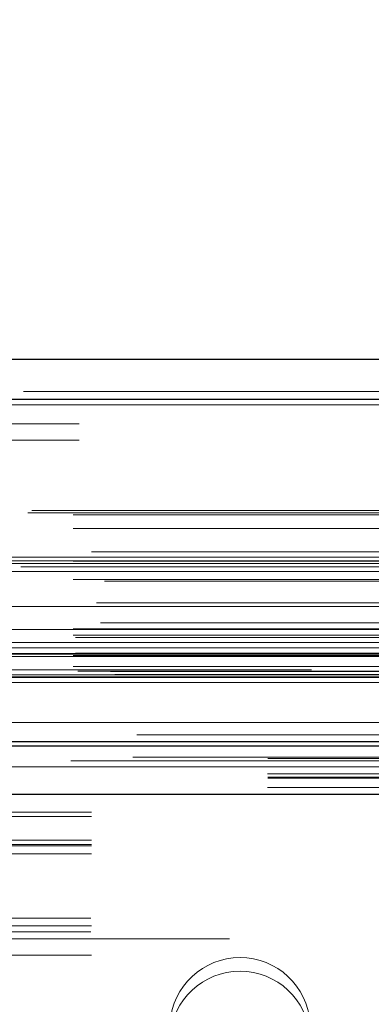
# Model space of a CAD drawing. Header units: inches. Extents: x 0.2 to 10.7, y 0.2 to 7.9.
# Tile 8 of 105: x 4.0873 to 4.1526, y 2.105 to 2.2878. Entities that reach past the tile are written whole.
import ezdxf

# ---------------------------------------------------------------- set-up
doc = ezdxf.new("R2010")
doc.units = ezdxf.units.IN
doc.header["$MEASUREMENT"] = 0
doc.linetypes.add('HIDDEN', pattern=[0.07500000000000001, 0.05, -0.025])
doc.layers.add('DIMENSIONS', color=140, linetype='Continuous')
doc.styles.add('SLDTEXTSTYLE0', font='TXT', dxfattribs={"width": 0.7})
doc.dimstyles.new('SLDDIMSTYLE0', dxfattribs={"dimtxt": 0.0849609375, "dimasz": 0.13, "dimexe": 0, "dimexo": 0.0625, "dimgap": 0.021240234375, "dimtad": 0, "dimtih": 1, "dimtoh": 1, "dimlfac": 12, "dimrnd": 1e-09, "dimzin": 12, "dimdsep": 46, "dimtxsty": 'SLDTEXTSTYLE0', "dimsah": 1, "dimcen": 0.09, "dimadec": 0, "dimazin": 3, "dimtfac": 1, "dimtofl": 0, "dimtmove": 0, "dimatfit": 3, "dimfxl": 0, "dimfrac": 2, "dimtolj": 1, "dimtzin": 12, "dimarcsym": 0})

# ---------------------------------------------------------------- blocks, each defined once
blk = doc.blocks.new('_D_25')
at = {"layer": 'DIMENSIONS'}
for p, q in [((3.132390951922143, 2.194025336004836), (3.132390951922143, 2.571547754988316)), ((4.927224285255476, 2.194025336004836), (4.927224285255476, 2.571547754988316)), ((3.132390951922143, 2.446547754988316), (3.770464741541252, 2.446547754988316)), ((3.88559124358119, 2.446547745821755), (3.857061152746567, 2.446547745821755)), ((3.857061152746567, 2.446547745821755), (3.857061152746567, 2.311516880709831)), ((4.208739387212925, 2.446547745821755), (4.237269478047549, 2.446547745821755)), ((4.237269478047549, 2.446547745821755), (4.237269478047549, 2.311516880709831)), ((4.927224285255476, 2.446547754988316), (4.323865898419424, 2.446547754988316)), ((3.857061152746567, 2.311516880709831), (3.88559124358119, 2.311516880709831)), ((4.237269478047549, 2.311516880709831), (4.208739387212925, 2.311516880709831))]:
    blk.add_line(p, q, dxfattribs=at)
for points in [[(3.132390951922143, 2.446547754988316), (3.262390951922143, 2.426547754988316), (3.262390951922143, 2.466547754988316)], [(4.927224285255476, 2.446547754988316), (4.797224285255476, 2.466547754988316), (4.797224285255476, 2.426547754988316)]]:
    blk.add_solid(points, dxfattribs=at)
at = {"layer": 'DIMENSIONS', "char_height": 0.08333333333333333, "attachment_point": 1, "style": 'SLDTEXTSTYLE0'}
for s, insert in [('21.54', (3.885591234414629, 2.572990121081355)), ('547.1', (3.88559124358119, 2.418939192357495))]:
    blk.add_mtext(s, dxfattribs=dict(at, insert=insert))

msp = doc.modelspace()

# ---------------------------------------------------------------- linework, layer by layer
at = {"color": 7, "linetype": 'Continuous', "lineweight": 25}
for p, q in [((3.087971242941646, 2.224786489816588), (4.971603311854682, 2.224786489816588)), ((3.08502609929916, 2.21734932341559), (4.974548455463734, 2.217349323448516)), ((3.075941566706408, 2.16582837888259), (4.983632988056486, 2.16582837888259)), ((3.133383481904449, 2.15302533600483), (4.92623175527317, 2.15302533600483)), ((3.133383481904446, 2.144025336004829), (4.92623175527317, 2.144025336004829))]:
    msp.add_line(p, q, dxfattribs=at)
at = {"color": 7, "linetype": 'HIDDEN', "lineweight": 18}
for p, q in [((4.974548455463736, 2.21734932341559), (3.085026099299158, 2.217349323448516)), ((3.087971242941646, 2.218786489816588), (4.971603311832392, 2.218786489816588)), ((3.08502609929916, 2.216307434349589), (4.974548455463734, 2.216307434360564)), ((4.974548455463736, 2.216307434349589), (3.085026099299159, 2.216307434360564)), ((4.898356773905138, 2.212786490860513), (3.161273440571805, 2.212786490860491)), ((3.161273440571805, 2.209786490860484), (4.898356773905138, 2.209786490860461)), ((3.161273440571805, 2.209786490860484), (4.898356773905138, 2.209786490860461)), ((4.898356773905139, 2.209786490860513), (3.161273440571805, 2.209786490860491)), ((4.898356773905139, 2.209786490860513), (3.161273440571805, 2.209786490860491)), ((3.088802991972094, 2.196298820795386), (4.970771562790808, 2.19629882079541)), ((3.089533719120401, 2.196731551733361), (4.970040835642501, 2.196731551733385)), ((3.097250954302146, 2.195898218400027), (4.962323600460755, 2.195898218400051)), ((3.097250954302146, 2.195898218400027), (4.962323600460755, 2.195898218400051)), ((3.097250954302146, 2.193365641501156), (4.962323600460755, 2.19336564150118)), ((3.100616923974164, 2.189057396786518), (4.95895763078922, 2.189057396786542)), ((3.082198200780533, 2.186866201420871), (4.977376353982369, 2.186866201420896)), ((4.973340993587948, 2.188034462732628), (3.086246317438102, 2.188034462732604)), ((3.087500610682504, 2.186281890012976), (4.972073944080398, 2.186281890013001)), ((3.097250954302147, 2.18733079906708), (4.962323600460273, 2.187330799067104)), ((4.961391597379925, 2.187337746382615), (3.098180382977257, 2.18733774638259)), ((3.08297951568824, 2.185407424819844), (4.97658776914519, 2.185407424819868)), ((3.097250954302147, 2.183885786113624), (4.962323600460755, 2.183885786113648)), ((3.103015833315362, 2.183567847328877), (4.956550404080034, 2.183567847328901)), ((3.101546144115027, 2.179561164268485), (4.958028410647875, 2.179561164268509)), ((3.101546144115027, 2.179561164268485), (4.958028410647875, 2.179561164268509)), ((4.961084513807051, 2.178886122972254), (3.098489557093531, 2.17888612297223)), ((3.102278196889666, 2.1758255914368), (4.957292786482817, 2.175825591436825)), ((4.975953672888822, 2.174592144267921), (3.083611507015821, 2.174592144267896)), ((3.097250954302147, 2.174715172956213), (4.962323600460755, 2.174715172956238)), ((3.097250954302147, 2.173542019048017), (4.962323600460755, 2.173542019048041)), ((3.097250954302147, 2.173542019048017), (4.962323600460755, 2.173542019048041)), ((3.07763451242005, 2.172191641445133), (4.981940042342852, 2.172191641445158)), ((3.085181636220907, 2.172222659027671), (4.974392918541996, 2.172222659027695)), ((3.097667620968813, 2.17312535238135), (4.961906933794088, 2.173125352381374)), ((3.072565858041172, 2.170053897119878), (4.98700869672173, 2.170053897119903)), ((3.072565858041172, 2.170053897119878), (4.98700869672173, 2.170053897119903)), ((4.982873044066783, 2.170138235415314), (3.076701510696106, 2.170138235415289)), ((3.07890193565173, 2.171242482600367), (4.980619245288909, 2.171242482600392)), ((3.097667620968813, 2.170208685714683), (4.961906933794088, 2.170208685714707)), ((3.07661164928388, 2.169628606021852), (4.982962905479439, 2.169628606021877)), ((3.097250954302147, 2.169792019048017), (4.962323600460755, 2.169792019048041)), ((3.097250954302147, 2.169792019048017), (4.962323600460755, 2.169792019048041)), ((3.082347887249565, 2.16620440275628), (4.977226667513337, 2.166204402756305)), ((3.082347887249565, 2.16620440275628), (4.977226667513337, 2.166204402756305)), ((3.097250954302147, 2.16771839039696), (4.962323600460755, 2.167718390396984)), ((3.097250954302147, 2.16771839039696), (4.962323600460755, 2.167718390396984)), ((3.098084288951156, 2.16687535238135), (4.961490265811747, 2.166875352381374)), ((3.098084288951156, 2.16687535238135), (4.961490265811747, 2.166875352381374)), ((3.104164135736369, 2.166804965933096), (4.955410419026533, 2.16680496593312)), ((3.104164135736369, 2.166804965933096), (4.955410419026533, 2.16680496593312)), ((3.104937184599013, 2.166257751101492), (4.954637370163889, 2.166257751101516)), ((3.104937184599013, 2.166257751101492), (4.954637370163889, 2.166257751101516)), ((4.941523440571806, 2.167119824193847), (3.11810677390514, 2.167119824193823)), ((3.075941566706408, 2.164786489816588), (4.983632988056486, 2.164786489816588)), ((3.081384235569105, 2.165752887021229), (4.978190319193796, 2.165752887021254)), ((3.081593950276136, 2.165726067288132), (4.977980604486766, 2.165726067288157)), ((3.109027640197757, 2.155065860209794), (4.950546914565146, 2.155065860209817)), ((3.096782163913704, 2.150215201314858), (4.962778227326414, 2.150215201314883)), ((3.108317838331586, 2.15093896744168), (4.951253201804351, 2.150938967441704)), ((3.133383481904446, 2.150643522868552), (4.92623175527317, 2.150643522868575)), ((3.13330761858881, 2.147828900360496), (4.926307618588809, 2.147828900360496)), ((3.133383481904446, 2.147025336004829), (4.92623175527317, 2.147025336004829)), ((3.13330761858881, 2.145293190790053), (4.926307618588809, 2.145293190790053)), ((4.269390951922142, 2.144489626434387), (3.790224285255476, 2.144489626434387)), ((3.133383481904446, 2.144025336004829), (4.92623175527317, 2.144025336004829)), ((3.133383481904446, 2.144025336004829), (4.92623175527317, 2.144025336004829)), ((3.133383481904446, 2.144025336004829), (4.92623175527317, 2.144025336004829)), ((3.133383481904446, 2.144025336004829), (4.92623175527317, 2.144025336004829)), ((3.133383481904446, 2.144025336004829), (4.92623175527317, 2.144025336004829)), ((4.300640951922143, 2.140722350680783), (3.758974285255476, 2.140722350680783)), ((4.300640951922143, 2.139879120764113), (3.758974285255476, 2.139879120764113)), ((4.300640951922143, 2.135525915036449), (3.758974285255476, 2.135525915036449)), ((4.300640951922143, 2.134722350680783), (3.758974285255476, 2.134722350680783)), ((4.300640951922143, 2.134441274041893), (3.758974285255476, 2.134441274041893)), ((4.300640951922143, 2.132990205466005), (3.758974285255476, 2.132990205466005)), ((3.759693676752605, 2.122442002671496), (4.299921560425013, 2.122442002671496)), ((3.759693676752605, 2.122442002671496), (4.299921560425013, 2.122442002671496)), ((4.300533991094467, 2.121044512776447), (3.759081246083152, 2.121044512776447)), ((4.300640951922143, 2.11959344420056), (3.758974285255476, 2.11959344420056)), ((3.758974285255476, 2.119312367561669), (4.300640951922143, 2.119312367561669)), ((3.759190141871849, 2.119442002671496), (4.30042509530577, 2.119442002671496)), ((4.92623175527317, 2.117192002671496), (3.133383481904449, 2.117192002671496)), ((4.300533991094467, 2.118508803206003), (3.759081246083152, 2.118508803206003)), ((4.300640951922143, 2.114155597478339), (3.758974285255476, 2.114155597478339)), ((3.758974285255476, 2.113442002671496), (4.300640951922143, 2.113442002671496)), ((3.758974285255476, 2.113312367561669), (4.300640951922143, 2.113312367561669)), ((3.758974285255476, 2.110442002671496), (4.300640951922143, 2.110442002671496)), ((3.758974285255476, 2.110442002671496), (4.300640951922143, 2.110442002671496))]:
    msp.add_line(p, q, dxfattribs=at)
at = {"color": 7, "linetype": 'HIDDEN', "lineweight": 18, "flags": 128}
for points in [[(4.970039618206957, 2.157334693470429), (4.045068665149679, 2.157335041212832), (3.089538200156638, 2.157334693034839)], [(4.961270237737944, 2.157352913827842), (4.04506866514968, 2.157353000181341), (3.098300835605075, 2.157352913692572)], [(4.982573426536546, 2.153794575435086), (3.989609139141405, 2.153794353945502), (3.07699468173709, 2.153794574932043)], [(4.982580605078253, 2.153794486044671), (4.107991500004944, 2.153791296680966), (3.076995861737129, 2.15379450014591)], [(3.108322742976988, 2.150939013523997), (4.014495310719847, 2.150939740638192), (4.951278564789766, 2.150939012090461)], [(3.081877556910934, 2.149098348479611), (4.014478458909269, 2.149097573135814), (4.977712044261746, 2.14909834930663)], [(3.133383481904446, 2.147207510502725), (4.014478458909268, 2.147207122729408), (4.92623175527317, 2.147207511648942)]]:
    msp.add_lwpolyline(points, dxfattribs=at)
at = {"color": 7, "linetype": 'HIDDEN', "lineweight": 18}
for centre, radius, start, end in [((4.128224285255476, 2.100646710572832), 0.013054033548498, 4.087218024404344, 175.9127819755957), ((4.128224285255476, 2.098111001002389), 0.01305403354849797, 4.0872180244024, 175.9127819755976)]:
    msp.add_arc(centre, radius, start, end, dxfattribs=at)

# ---------------------------------------------------------------- dimensions: what is measured, and where the dimension line sits
at = {"layer": 'DIMENSIONS'}
dim = msp.add_linear_dim(base=(4.927224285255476, 2.446547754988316), p1=(3.132390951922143, 2.144025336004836), p2=(4.927224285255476, 2.144025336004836), dimstyle='SLDDIMSTYLE0', dxfattribs=at)
dim.commit()
dim.dimension.update_dxf_attribs({"geometry": '_D_25', "text_midpoint": (4.047165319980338, 2.446547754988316), "dimtype": 160})

doc.saveas('drawing.dxf')
